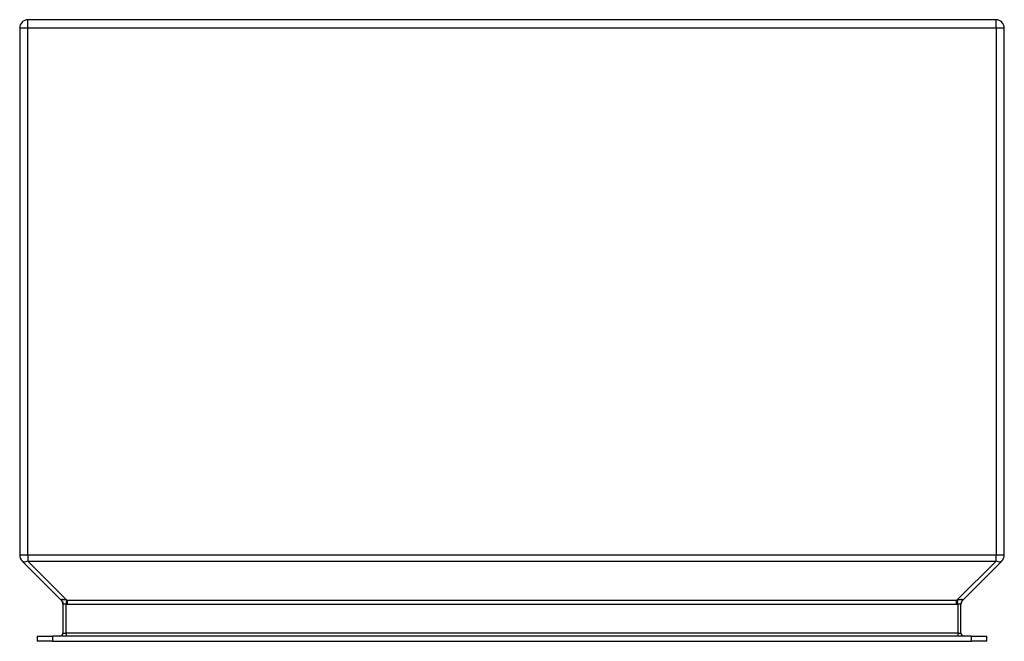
# Model space of a CAD drawing. Header units: inches. Extents: x 6.6 to 16.6, y 2.7 to 9.
import ezdxf

# ---------------------------------------------------------------- set-up
doc = ezdxf.new("R2010")
doc.units = ezdxf.units.IN
doc.header["$MEASUREMENT"] = 0
doc.layers.add('Visible Edges(ANSI)', color=7, linetype='Continuous', lineweight=25)
doc.layers.add('Visible Tangent Edges(ANSI)', color=7, linetype='Continuous', lineweight=25)

msp = doc.modelspace()

# ---------------------------------------------------------------- linework, layer by layer
at = {"layer": 'Visible Edges(ANSI)'}
for p, q in [((16.49, 9.006), (6.658, 9.006)), ((6.574, 8.922), (6.574, 3.569)), ((16.574, 3.569), (16.574, 8.922)), ((6.599, 3.509), (6.999, 3.11)), ((16.15, 3.11), (16.55, 3.509)), ((7.014, 3.073), (7.014, 2.778)), ((16.134, 2.778), (16.134, 3.073)), ((6.752, 2.747), (6.91, 2.747)), ((6.752, 2.747), (6.752, 2.694)), ((16.239, 2.747), (6.91, 2.747)), ((16.239, 2.747), (16.396, 2.747)), ((16.396, 2.694), (16.396, 2.747)), ((6.91, 2.694), (6.752, 2.694)), ((6.91, 2.694), (16.239, 2.694)), ((16.396, 2.694), (16.239, 2.694))]:
    msp.add_line(p, q, dxfattribs=at)
for centre, radius, start, end in [((6.658, 8.922), 0.084, 90, 180), ((16.49, 8.922), 0.084, 0, 90), ((6.658, 3.569), 0.084, 180, 225), ((16.49, 3.569), 0.084, 315, 0), ((6.961, 3.072), 0.053, 0, 45), ((16.187, 3.072), 0.053, 135, 180), ((6.983, 2.778), 0.031, 270, 0), ((16.165, 2.778), 0.031, 180, 270)]:
    msp.add_arc(centre, radius, start, end, dxfattribs=at)
at = {"layer": 'Visible Tangent Edges(ANSI)'}
for p, q in [((6.658, 8.922), (6.658, 9.006)), ((16.49, 8.922), (16.49, 9.006)), ((6.574, 8.922), (6.658, 8.922)), ((6.658, 3.569), (6.658, 8.922)), ((6.658, 8.922), (16.49, 8.922)), ((16.49, 8.922), (16.574, 8.922)), ((16.49, 8.922), (16.49, 3.569)), ((6.658, 3.569), (6.574, 3.569)), ((6.658, 3.569), (6.658, 3.509)), ((16.49, 3.569), (6.658, 3.569)), ((7.058, 3.11), (6.658, 3.509)), ((6.658, 3.509), (16.49, 3.509)), ((16.49, 3.509), (16.09, 3.11)), ((16.574, 3.569), (16.49, 3.569)), ((16.49, 3.509), (16.49, 3.569)), ((7.048, 3.112), (7.045, 3.073)), ((7.058, 3.11), (7.058, 3.072)), ((16.09, 3.11), (7.058, 3.11)), ((16.09, 3.072), (16.09, 3.11)), ((16.103, 3.073), (16.1, 3.112)), ((7.045, 2.778), (7.045, 3.073)), ((7.058, 3.072), (16.09, 3.072)), ((16.103, 3.073), (16.103, 2.778)), ((6.91, 2.694), (6.91, 2.747)), ((7.014, 2.778), (7.045, 2.778)), ((7.045, 2.778), (7.045, 2.747)), ((16.103, 2.778), (7.045, 2.778)), ((16.103, 2.778), (16.103, 2.747)), ((16.103, 2.778), (16.134, 2.778)), ((16.239, 2.747), (16.239, 2.694))]:
    msp.add_line(p, q, dxfattribs=at)
at = {"layer": 'Visible Tangent Edges(ANSI)', "flags": 128}
for points in [[(7.048, 3.112), (7.044, 3.113), (7.04, 3.114), (7.036, 3.114), (7.033, 3.115), (7.029, 3.115), (7.025, 3.116), (7.022, 3.116), (7.019, 3.116), (7.016, 3.117), (7.013, 3.117), (7.01, 3.117), (7.007, 3.117), (7.005, 3.117), (7.003, 3.117), (7.001, 3.117), (7, 3.116), (6.998, 3.116), (6.997, 3.116), (6.997, 3.115), (6.996, 3.115), (6.996, 3.114), (6.996, 3.114), (6.996, 3.113), (6.997, 3.112)], [(6.997, 3.112), (6.998, 3.11), (7, 3.109), (7.001, 3.108), (7.002, 3.106), (7.003, 3.105), (7.004, 3.104), (7.005, 3.102), (7.006, 3.1), (7.007, 3.099), (7.008, 3.097), (7.009, 3.096), (7.01, 3.094), (7.01, 3.092), (7.011, 3.091), (7.012, 3.089), (7.012, 3.087), (7.013, 3.085), (7.013, 3.084), (7.013, 3.082), (7.014, 3.08), (7.014, 3.078), (7.014, 3.076), (7.014, 3.075), (7.014, 3.073)], [(6.997, 3.112), (6.997, 3.112), (6.997, 3.112), (6.997, 3.111), (6.997, 3.111), (6.997, 3.111), (6.997, 3.111), (6.997, 3.111), (6.997, 3.111), (6.998, 3.111), (6.998, 3.111), (6.998, 3.111), (6.998, 3.111), (6.998, 3.11), (6.998, 3.11), (6.998, 3.11), (6.998, 3.11), (6.998, 3.11), (6.998, 3.11), (6.998, 3.11), (6.998, 3.11), (6.998, 3.11), (6.998, 3.11), (6.999, 3.11), (6.999, 3.11)], [(7.058, 3.11), (7.058, 3.11), (7.057, 3.11), (7.057, 3.11), (7.056, 3.11), (7.056, 3.11), (7.056, 3.11), (7.055, 3.11), (7.055, 3.11), (7.054, 3.11), (7.054, 3.11), (7.054, 3.11), (7.053, 3.111), (7.053, 3.111), (7.052, 3.111), (7.052, 3.111), (7.052, 3.111), (7.051, 3.111), (7.051, 3.111), (7.05, 3.111), (7.05, 3.111), (7.05, 3.111), (7.049, 3.112), (7.049, 3.112), (7.048, 3.112)], [(16.152, 3.112), (16.152, 3.113), (16.153, 3.114), (16.153, 3.114), (16.152, 3.115), (16.152, 3.115), (16.151, 3.116), (16.15, 3.116), (16.149, 3.116), (16.147, 3.117), (16.145, 3.117), (16.143, 3.117), (16.141, 3.117), (16.139, 3.117), (16.136, 3.117), (16.133, 3.117), (16.13, 3.116), (16.127, 3.116), (16.123, 3.116), (16.12, 3.115), (16.116, 3.115), (16.112, 3.114), (16.108, 3.114), (16.104, 3.113), (16.1, 3.112)], [(7.014, 3.073), (7.014, 3.073), (7.014, 3.073), (7.015, 3.074), (7.015, 3.074), (7.016, 3.074), (7.017, 3.074), (7.017, 3.074), (7.018, 3.074), (7.019, 3.074), (7.021, 3.074), (7.022, 3.074), (7.023, 3.074), (7.025, 3.074), (7.026, 3.074), (7.028, 3.074), (7.03, 3.074), (7.031, 3.074), (7.033, 3.074), (7.035, 3.074), (7.037, 3.074), (7.039, 3.074), (7.041, 3.073), (7.043, 3.073), (7.045, 3.073)], [(7.045, 3.073), (7.046, 3.073), (7.046, 3.073), (7.047, 3.073), (7.047, 3.073), (7.048, 3.073), (7.048, 3.072), (7.049, 3.072), (7.049, 3.072), (7.05, 3.072), (7.051, 3.072), (7.051, 3.072), (7.052, 3.072), (7.052, 3.072), (7.053, 3.072), (7.053, 3.072), (7.054, 3.072), (7.054, 3.072), (7.055, 3.072), (7.055, 3.072), (7.056, 3.072), (7.056, 3.072), (7.057, 3.072), (7.057, 3.072), (7.058, 3.072)], [(16.103, 3.073), (16.105, 3.073), (16.107, 3.073), (16.109, 3.074), (16.111, 3.074), (16.113, 3.074), (16.115, 3.074), (16.117, 3.074), (16.119, 3.074), (16.121, 3.074), (16.122, 3.074), (16.124, 3.074), (16.125, 3.074), (16.127, 3.074), (16.128, 3.074), (16.129, 3.074), (16.13, 3.074), (16.131, 3.074), (16.132, 3.074), (16.133, 3.074), (16.133, 3.074), (16.134, 3.074), (16.134, 3.073), (16.134, 3.073), (16.134, 3.073)]]:
    msp.add_lwpolyline(points, dxfattribs=at)
at = {"layer": 'Visible Tangent Edges(ANSI)'}
for centre, major_axis, ratio, start_param, end_param in [((6.658, 3.569), (-0.0594, -0.0594), 0.57735, 0, 1.0472), ((16.49, 3.569), (0.0594, -0.0594), 0.57735, 5.23599, 6.28319), ((16.187, 3.266), (-0.146, -0.146), 0.4064, 0.5236, 0.59876), ((16.187, 3.073), (-0.053, 0), 0.99655, 5.45261, 6.28319), ((16.187, 3.266), (-0.04, -0.158), 0.09695, 0.16247, 0.23763), ((16.187, 3.266), (-0.168, -0.168), 0.57735, 0.5236, 0.59876)]:
    msp.add_ellipse(centre, major_axis=major_axis, ratio=ratio, start_param=start_param, end_param=end_param, dxfattribs=at)

doc.saveas('drawing.dxf')
